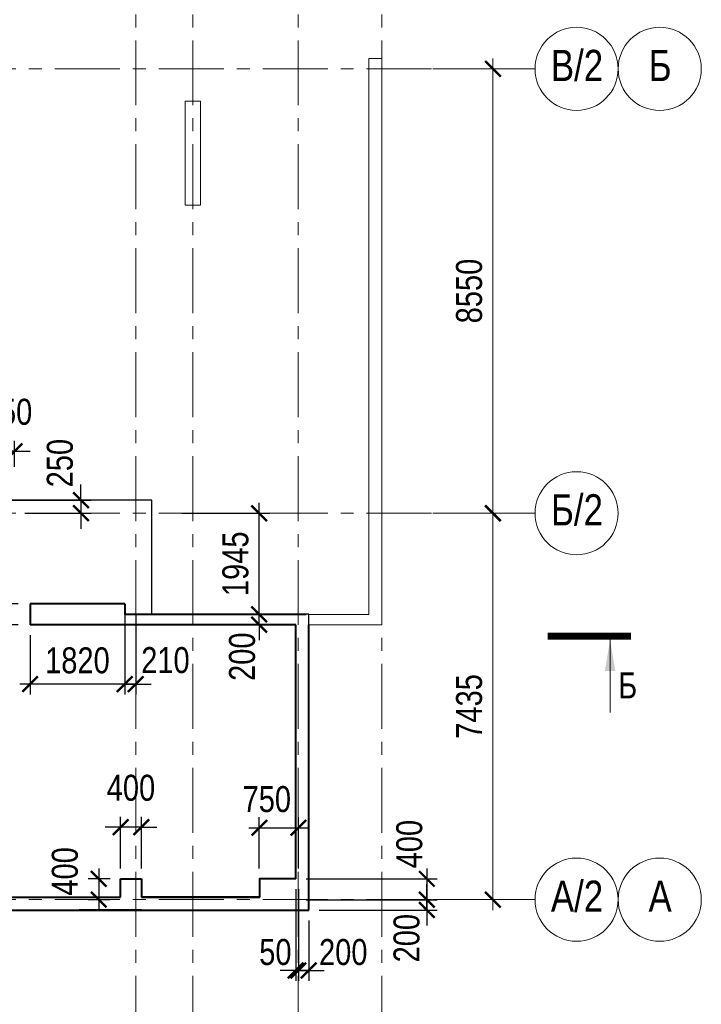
# Model space of a CAD drawing. Extents: x 26966 to 148137, y 549733 to 633733.
# Tile 10 of 29: x 86106 to 99222, y 565935 to 584881. Entities that reach past the tile are written whole.
import ezdxf
from ezdxf.enums import TextEntityAlignment as Align

# ---------------------------------------------------------------- set-up
doc = ezdxf.new("R2010")
doc.units = 0
doc.header["$LTSCALE"] = 1000
doc.header["$MEASUREMENT"] = 0
doc.linetypes.add('CENTER', pattern=[2, 1.25, -0.25, 0.25, -0.25])
doc.linetypes.add('Штрихпунктирная', pattern=[6.702778, 3.527778, -1.763889, 0, -1.411111])
for name, color, linetype, lineweight in [('-2._План подземной парковки -2 этаж_1_АР-Чертеж-Оси_Осевые размеры.АР_Ном._пера__120', 7, 'Continuous', 0), ('СК-040-С(тены)', 12, 'Continuous', 40), ('СК-041-С-СТЕНЫ НЕВИДИМЫЕ', 12, 'Continuous', 20), ('СК-043-С-ПИЛОНЫ', 5, 'Continuous', 40), ('СК-100-О(си)', 7, 'CENTER', 15), ('СК-100-О(си)_имя', 7, 'CENTER', 15), ('СК-300-Р(азмеры)', 7, 'Continuous', 20), ('СК-343-Р-КОЛОННЫ', 7, 'Continuous', 13), ('СК-400-Т(екст)', 7, 'Continuous', 20), ('СК-500-С(ечения)', 5, 'Continuous', 40)]:
    doc.layers.add(name, color=color, linetype=linetype, lineweight=lineweight)
doc.styles.add('ARIAL_annotative', font='arial.ttf', dxfattribs={"width": 0.8, "height": 2.5})
doc.styles.add('RUSS', font='arial.ttf', dxfattribs={"width": 0.8})
doc.dimstyles.new('100-200', dxfattribs={"dimscale": 0, "dimtxt": 500, "dimasz": 300, "dimexe": 200, "dimexo": 200, "dimgap": 200, "dimtad": 1, "dimdec": 0, "dimzin": 0, "dimdsep": 46, "dimtxsty": 'RUSS', "dimblk": 'ARCHTICK', "dimcen": 0.096, "dimdle": 200, "dimclrd": 7, "dimclre": 7, "dimclrt": 256, "dimadec": 0, "dimazin": 0, "dimtfac": 1, "dimtdec": 0, "dimtmove": 2, "dimatfit": 3, "dimldrblk": 'OBLIQUE', "dimfxl": 1, "dimtolj": 1, "dimtzin": 0, "dimarcsym": 0})

# ---------------------------------------------------------------- blocks, each defined once
blk = doc.blocks.new('_ArchTick')
at = {"color": 0, "linetype": 'ByBlock', "const_width": 0.15}
blk.add_lwpolyline([(-0.5, -0.5), (0.5, 0.5)], dxfattribs=at)
blk = doc.blocks.new('*D32')
at = {"layer": 'Defpoints', "color": 0, "transparency": 16777216}
for p in [(2391, 7435), (3744, 7435), (2391, 0)]:
    blk.add_point(p, dxfattribs=at)
at = {"layer": 'СК-300-Р(азмеры)', "color": 7, "lineweight": -2, "transparency": 16777216}
for p, q in [((3744, -200), (3744, 7635)), ((2591, 7435), (3944, 7435)), ((2591, 0), (3944, 0))]:
    blk.add_line(p, q, dxfattribs=at)
at = {"layer": 'СК-300-Р(азмеры)', "color": 7, "lineweight": -2, "transparency": 16777216, "xscale": 300, "yscale": 300, "zscale": 300}
for p, rotation in [((3744, 7435), 90), ((3744, 0), 270)]:
    blk.add_blockref('_ArchTick', p, dxfattribs=dict(at, rotation=rotation))
at = {"layer": 'СК-300-Р(азмеры)', "transparency": 16777216, "insert": (3288, 3718), "char_height": 500, "attachment_point": 5, "rotation": 90, "style": 'RUSS'}
blk.add_mtext('\\A1;7435', dxfattribs=at)
blk = doc.blocks.new('_Oblique')
at = {"color": 0, "linetype": 'ByBlock', "lineweight": -2}
blk.add_line((-0.5, -0.5), (0.5, 0.5), dxfattribs=at)
blk = doc.blocks.new('*D33')
at = {"layer": 'Defpoints', "color": 0, "transparency": 16777216}
for p in [(2391, 15986), (2391, 7436), (3744, 7436)]:
    blk.add_point(p, dxfattribs=at)
at = {"layer": 'СК-300-Р(азмеры)', "color": 7, "lineweight": -2, "transparency": 16777216}
for p, q in [((3744, 16186), (3744, 7236)), ((2591, 15986), (3944, 15986)), ((2591, 7436), (3944, 7436))]:
    blk.add_line(p, q, dxfattribs=at)
at = {"layer": 'СК-300-Р(азмеры)', "color": 7, "lineweight": -2, "transparency": 16777216, "xscale": 300, "yscale": 300, "zscale": 300}
for p, rotation in [((3744, 15986), 90), ((3744, 7436), 270)]:
    blk.add_blockref('_ArchTick', p, dxfattribs=dict(at, rotation=rotation))
at = {"layer": 'СК-300-Р(азмеры)', "transparency": 16777216, "insert": (3288, 11711), "char_height": 500, "attachment_point": 5, "rotation": 90, "style": 'RUSS'}
blk.add_mtext('\\A1;8550', dxfattribs=at)
blk = doc.blocks.new('*D208')
at = {"layer": 'Defpoints', "color": 0, "transparency": 16777216}
for p in [(88048, 569343), (88048, 568346), (88447, 568346)]:
    blk.add_point(p, dxfattribs=at)
at = {"layer": 'СК-343-Р-КОЛОННЫ', "color": 7, "lineweight": -2, "transparency": 16777216}
for p, q in [((88048, 568546), (88048, 569543)), ((88447, 568546), (88447, 569543)), ((88048, 569343), (87748, 569343)), ((88447, 569343), (88048, 569343)), ((88447, 569343), (88747, 569343))]:
    blk.add_line(p, q, dxfattribs=at)
at = {"layer": 'СК-343-Р-КОЛОННЫ', "color": 7, "lineweight": -2, "transparency": 16777216, "xscale": 300, "yscale": 300, "zscale": 300}
blk.add_blockref('_ArchTick', (88048, 569343), dxfattribs=at)
at = {"layer": 'СК-343-Р-КОЛОННЫ', "color": 7, "lineweight": -2, "transparency": 16777216, "xscale": 300, "yscale": 300, "zscale": 300, "rotation": 180}
blk.add_blockref('_ArchTick', (88447, 569343), dxfattribs=at)
at = {"layer": 'СК-343-Р-КОЛОННЫ', "transparency": 16777216, "insert": (88247, 570098), "char_height": 500, "attachment_point": 5, "style": 'RUSS'}
blk.add_mtext('\\A1;400', dxfattribs=at)
blk = doc.blocks.new('*D206')
at = {"layer": 'Defpoints', "color": 0, "transparency": 16777216}
for p in [(90620, 573439), (90714, 573439), (90620, 573239)]:
    blk.add_point(p, dxfattribs=at)
at = {"layer": 'СК-343-Р-КОЛОННЫ', "color": 7, "lineweight": -2, "transparency": 16777216}
for p, q in [((90714, 573439), (90714, 573739)), ((90714, 573239), (90714, 573439)), ((90820, 573439), (90914, 573439)), ((90714, 573239), (90714, 572939)), ((90820, 573239), (90914, 573239))]:
    blk.add_line(p, q, dxfattribs=at)
at = {"layer": 'СК-343-Р-КОЛОННЫ', "color": 7, "lineweight": -2, "transparency": 16777216, "xscale": 300, "yscale": 300, "zscale": 300}
for p, rotation in [((90714, 573439), 270), ((90714, 573239), 90)]:
    blk.add_blockref('_ArchTick', p, dxfattribs=dict(at, rotation=rotation))
at = {"layer": 'СК-343-Р-КОЛОННЫ', "transparency": 16777216, "insert": (90387, 572623), "char_height": 500, "attachment_point": 5, "rotation": 90, "style": 'RUSS'}
blk.add_mtext('\\A1;200', dxfattribs=at)
blk = doc.blocks.new('Сечение')
at = {"layer": 'СК-500-С(ечения)', "linetype": 'Continuous', "lineweight": 15, "ltscale": 100}
blk.add_line((-200, -35), (-200, -735), dxfattribs=at)
at = {"layer": 'СК-500-С(ечения)', "linetype": 'Continuous', "ltscale": 100, "const_width": 70}
blk.add_lwpolyline([(-400, 0), (400, 0)], dxfattribs=at)
at = {"layer": 'СК-500-С(ечения)', "linetype": 'Continuous', "ltscale": 100}
blk.add_solid([(-200, -35), (-250.3, -335.5), (-149.7, -335.5)], dxfattribs=at)
blk = doc.blocks.new('*D303')
at = {"layer": 'Defpoints', "color": 0, "transparency": 16777216}
for p in [(86277, 573639), (85064, 573239), (86277, 573239)]:
    blk.add_point(p, dxfattribs=at)
at = {"layer": 'СК-343-Р-КОЛОННЫ', "color": 7, "lineweight": -2, "transparency": 16777216}
for p, q in [((85064, 573839), (85064, 573039)), ((86077, 573639), (84864, 573639)), ((86077, 573239), (84864, 573239))]:
    blk.add_line(p, q, dxfattribs=at)
at = {"layer": 'СК-343-Р-КОЛОННЫ', "color": 7, "lineweight": -2, "transparency": 16777216, "xscale": 300, "yscale": 300, "zscale": 300}
for p, rotation in [((85064, 573639), 90), ((85064, 573239), 270)]:
    blk.add_blockref('_ArchTick', p, dxfattribs=dict(at, rotation=rotation))
at = {"layer": 'СК-343-Р-КОЛОННЫ', "transparency": 16777216, "insert": (84812, 572646), "char_height": 500, "attachment_point": 5, "rotation": 90, "style": 'RUSS'}
blk.add_mtext('\\A1;400', dxfattribs=at)
blk = doc.blocks.new('*D280')
at = {"layer": 'Defpoints', "color": 0, "transparency": 16777216}
for p in [(91667, 567948), (93940, 567948), (91667, 567749)]:
    blk.add_point(p, dxfattribs=at)
at = {"layer": 'СК-343-Р-КОЛОННЫ', "color": 7, "lineweight": -2, "transparency": 16777216}
for p, q in [((93940, 567948), (93940, 568248)), ((91867, 567948), (94140, 567948)), ((93940, 567749), (93940, 567948)), ((91867, 567749), (94140, 567749)), ((93940, 567749), (93940, 567449))]:
    blk.add_line(p, q, dxfattribs=at)
at = {"layer": 'СК-343-Р-КОЛОННЫ', "color": 7, "lineweight": -2, "transparency": 16777216, "xscale": 300, "yscale": 300, "zscale": 300}
for p, rotation in [((93940, 567948), 270), ((93940, 567749), 90)]:
    blk.add_blockref('_ArchTick', p, dxfattribs=dict(at, rotation=rotation))
at = {"layer": 'СК-343-Р-КОЛОННЫ', "transparency": 16777216, "insert": (93552, 567207), "char_height": 500, "attachment_point": 5, "rotation": 90, "style": 'RUSS'}
blk.add_mtext('\\A1;200', dxfattribs=at)
blk = doc.blocks.new('*D252')
at = {"layer": 'Defpoints', "color": 0, "transparency": 16777216}
for p in [(88048, 568349), (87626, 567948), (88048, 567948)]:
    blk.add_point(p, dxfattribs=at)
at = {"layer": 'СК-343-Р-КОЛОННЫ', "color": 7, "lineweight": -2, "transparency": 16777216}
for p, q in [((87626, 568549), (87626, 567748)), ((87848, 568349), (87426, 568349)), ((87848, 567948), (87426, 567948))]:
    blk.add_line(p, q, dxfattribs=at)
at = {"layer": 'СК-343-Р-КОЛОННЫ', "color": 7, "lineweight": -2, "transparency": 16777216, "xscale": 300, "yscale": 300, "zscale": 300}
for p, rotation in [((87626, 568349), 90), ((87626, 567948), 270)]:
    blk.add_blockref('_ArchTick', p, dxfattribs=dict(at, rotation=rotation))
at = {"layer": 'СК-343-Р-КОЛОННЫ', "transparency": 16777216, "insert": (86977, 568492), "char_height": 500, "attachment_point": 5, "rotation": 90, "style": 'RUSS'}
blk.add_mtext('\\A1;400', dxfattribs=at)
blk = doc.blocks.new('*D253')
at = {"layer": 'Defpoints', "color": 0, "transparency": 16777216}
for p in [(91468, 569333), (90717, 568348), (91468, 568348)]:
    blk.add_point(p, dxfattribs=at)
at = {"layer": 'СК-343-Р-КОЛОННЫ', "color": 7, "lineweight": -2, "transparency": 16777216}
for p, q in [((90717, 568548), (90717, 569533)), ((91468, 568548), (91468, 569533)), ((90517, 569333), (91668, 569333))]:
    blk.add_line(p, q, dxfattribs=at)
at = {"layer": 'СК-343-Р-КОЛОННЫ', "color": 7, "lineweight": -2, "transparency": 16777216, "xscale": 300, "yscale": 300, "zscale": 300, "rotation": 180}
blk.add_blockref('_ArchTick', (90717, 569333), dxfattribs=at)
at = {"layer": 'СК-343-Р-КОЛОННЫ', "color": 7, "lineweight": -2, "transparency": 16777216, "xscale": 300, "yscale": 300, "zscale": 300}
blk.add_blockref('_ArchTick', (91468, 569333), dxfattribs=at)
at = {"layer": 'СК-343-Р-КОЛОННЫ', "transparency": 16777216, "insert": (90861, 569880), "char_height": 500, "attachment_point": 5, "style": 'RUSS'}
blk.add_mtext('\\A1;750', dxfattribs=at)
blk = doc.blocks.new('*D254')
at = {"layer": 'Defpoints', "color": 0, "transparency": 16777216}
for p in [(91417, 568349), (91468, 568349), (91468, 566583)]:
    blk.add_point(p, dxfattribs=at)
at = {"layer": 'СК-343-Р-КОЛОННЫ', "color": 7, "lineweight": -2, "transparency": 16777216}
for p, q in [((91417, 568149), (91417, 566383)), ((91468, 568149), (91468, 566383)), ((91417, 566583), (91117, 566583)), ((91417, 566583), (91468, 566583)), ((91468, 566583), (91768, 566583))]:
    blk.add_line(p, q, dxfattribs=at)
at = {"layer": 'СК-343-Р-КОЛОННЫ', "color": 7, "lineweight": -2, "transparency": 16777216, "xscale": 300, "yscale": 300, "zscale": 300}
blk.add_blockref('_ArchTick', (91417, 566583), dxfattribs=at)
at = {"layer": 'СК-343-Р-КОЛОННЫ', "color": 7, "lineweight": -2, "transparency": 16777216, "xscale": 300, "yscale": 300, "zscale": 300, "rotation": 180}
blk.add_blockref('_ArchTick', (91468, 566583), dxfattribs=at)
at = {"layer": 'СК-343-Р-КОЛОННЫ', "transparency": 16777216, "insert": (91026, 566938), "char_height": 500, "attachment_point": 5, "style": 'RUSS'}
blk.add_mtext('\\A1;50', dxfattribs=at)
blk = doc.blocks.new('*D255')
at = {"layer": 'Defpoints', "color": 0, "transparency": 16777216}
for p in [(91468, 567749), (91667, 567749), (91468, 566583)]:
    blk.add_point(p, dxfattribs=at)
at = {"layer": 'СК-343-Р-КОЛОННЫ', "color": 7, "lineweight": -2, "transparency": 16777216}
for p, q in [((91468, 567549), (91468, 566383)), ((91667, 567549), (91667, 566383)), ((91468, 566583), (91168, 566583)), ((91667, 566583), (91468, 566583)), ((91667, 566583), (91967, 566583))]:
    blk.add_line(p, q, dxfattribs=at)
at = {"layer": 'СК-343-Р-КОЛОННЫ', "color": 7, "lineweight": -2, "transparency": 16777216, "xscale": 300, "yscale": 300, "zscale": 300}
blk.add_blockref('_ArchTick', (91468, 566583), dxfattribs=at)
at = {"layer": 'СК-343-Р-КОЛОННЫ', "color": 7, "lineweight": -2, "transparency": 16777216, "xscale": 300, "yscale": 300, "zscale": 300, "rotation": 180}
blk.add_blockref('_ArchTick', (91667, 566583), dxfattribs=at)
at = {"layer": 'СК-343-Р-КОЛОННЫ', "transparency": 16777216, "insert": (92332, 566937), "char_height": 500, "attachment_point": 5, "style": 'RUSS'}
blk.add_mtext('\\A1;200', dxfattribs=at)
blk = doc.blocks.new('*D256')
at = {"layer": 'Defpoints', "color": 0, "transparency": 16777216}
for p in [(91417, 568349), (91417, 567948), (93940, 567948)]:
    blk.add_point(p, dxfattribs=at)
at = {"layer": 'СК-343-Р-КОЛОННЫ', "color": 7, "lineweight": -2, "transparency": 16777216}
for p, q in [((93940, 568549), (93940, 567748)), ((91617, 568349), (94140, 568349)), ((91617, 567948), (94140, 567948))]:
    blk.add_line(p, q, dxfattribs=at)
at = {"layer": 'СК-343-Р-КОЛОННЫ', "color": 7, "lineweight": -2, "transparency": 16777216, "xscale": 300, "yscale": 300, "zscale": 300}
for p, rotation in [((93940, 568349), 90), ((93940, 567948), 270)]:
    blk.add_blockref('_ArchTick', p, dxfattribs=dict(at, rotation=rotation))
at = {"layer": 'СК-343-Р-КОЛОННЫ', "transparency": 16777216, "insert": (93605, 569017), "char_height": 500, "attachment_point": 5, "rotation": 90, "style": 'RUSS'}
blk.add_mtext('\\A1;400', dxfattribs=at)
blk = doc.blocks.new('*D259')
at = {"layer": 'Defpoints', "color": 0, "transparency": 16777216}
for p in [(89027, 575383), (90714, 575383), (90043, 573439)]:
    blk.add_point(p, dxfattribs=at)
at = {"layer": 'СК-343-Р-КОЛОННЫ', "color": 7, "lineweight": -2, "transparency": 16777216}
for p, q in [((90714, 573239), (90714, 575583)), ((89227, 575383), (90914, 575383)), ((90243, 573439), (90914, 573439))]:
    blk.add_line(p, q, dxfattribs=at)
at = {"layer": 'СК-343-Р-КОЛОННЫ', "color": 7, "lineweight": -2, "transparency": 16777216, "xscale": 300, "yscale": 300, "zscale": 300}
for p, rotation in [((90714, 575383), 90), ((90714, 573439), 270)]:
    blk.add_blockref('_ArchTick', p, dxfattribs=dict(at, rotation=rotation))
at = {"layer": 'СК-343-Р-КОЛОННЫ', "transparency": 16777216, "insert": (90259, 574411), "char_height": 500, "attachment_point": 5, "rotation": 90, "style": 'RUSS'}
blk.add_mtext('\\A1;1945', dxfattribs=at)
blk = doc.blocks.new('*D261')
at = {"layer": 'Defpoints', "color": 0, "transparency": 16777216}
for p in [(85757, 576578), (85757, 576079), (86007, 576079)]:
    blk.add_point(p, dxfattribs=at)
at = {"layer": 'СК-343-Р-КОЛОННЫ', "color": 7, "lineweight": -2, "transparency": 16777216}
for p, q in [((85757, 576279), (85757, 576778)), ((86007, 576279), (86007, 576778)), ((85757, 576578), (85457, 576578)), ((86007, 576578), (85757, 576578)), ((86007, 576578), (86307, 576578))]:
    blk.add_line(p, q, dxfattribs=at)
at = {"layer": 'СК-343-Р-КОЛОННЫ', "color": 7, "lineweight": -2, "transparency": 16777216, "xscale": 300, "yscale": 300, "zscale": 300}
blk.add_blockref('_ArchTick', (85757, 576578), dxfattribs=at)
at = {"layer": 'СК-343-Р-КОЛОННЫ', "color": 7, "lineweight": -2, "transparency": 16777216, "xscale": 300, "yscale": 300, "zscale": 300, "rotation": 180}
blk.add_blockref('_ArchTick', (86007, 576578), dxfattribs=at)
at = {"layer": 'СК-343-Р-КОЛОННЫ', "transparency": 16777216, "insert": (85882, 577333), "char_height": 500, "attachment_point": 5, "style": 'RUSS'}
blk.add_mtext('\\A1;250', dxfattribs=at)
blk = doc.blocks.new('*D262')
at = {"layer": 'Defpoints', "color": 0, "transparency": 16777216}
for p in [(88127, 573639), (88338, 573639), (88338, 572095)]:
    blk.add_point(p, dxfattribs=at)
at = {"layer": 'СК-343-Р-КОЛОННЫ', "color": 7, "lineweight": -2, "transparency": 16777216}
for p, q in [((88127, 573439), (88127, 571895)), ((88338, 573439), (88338, 571895)), ((88127, 572095), (87827, 572095)), ((88127, 572095), (88338, 572095)), ((88338, 572095), (88638, 572095))]:
    blk.add_line(p, q, dxfattribs=at)
at = {"layer": 'СК-343-Р-КОЛОННЫ', "color": 7, "lineweight": -2, "transparency": 16777216, "xscale": 300, "yscale": 300, "zscale": 300}
blk.add_blockref('_ArchTick', (88127, 572095), dxfattribs=at)
at = {"layer": 'СК-343-Р-КОЛОННЫ', "color": 7, "lineweight": -2, "transparency": 16777216, "xscale": 300, "yscale": 300, "zscale": 300, "rotation": 180}
blk.add_blockref('_ArchTick', (88338, 572095), dxfattribs=at)
at = {"layer": 'СК-343-Р-КОЛОННЫ', "transparency": 16777216, "insert": (88910, 572554), "char_height": 500, "attachment_point": 5, "style": 'RUSS'}
blk.add_mtext('\\A1;210', dxfattribs=at)
blk = doc.blocks.new('*D263')
at = {"layer": 'Defpoints', "color": 0, "transparency": 16777216}
for p in [(88127, 573439), (86307, 573239), (86307, 572095)]:
    blk.add_point(p, dxfattribs=at)
at = {"layer": 'СК-343-Р-КОЛОННЫ', "color": 7, "lineweight": -2, "transparency": 16777216}
for p, q in [((88127, 573239), (88127, 571895)), ((86307, 573039), (86307, 571895)), ((88327, 572095), (86107, 572095))]:
    blk.add_line(p, q, dxfattribs=at)
at = {"layer": 'СК-343-Р-КОЛОННЫ', "color": 7, "lineweight": -2, "transparency": 16777216, "xscale": 300, "yscale": 300, "zscale": 300, "rotation": 180}
blk.add_blockref('_ArchTick', (86307, 572095), dxfattribs=at)
at = {"layer": 'СК-343-Р-КОЛОННЫ', "color": 7, "lineweight": -2, "transparency": 16777216, "xscale": 300, "yscale": 300, "zscale": 300}
blk.add_blockref('_ArchTick', (88127, 572095), dxfattribs=at)
at = {"layer": 'СК-343-Р-КОЛОННЫ', "transparency": 16777216, "insert": (87217, 572550), "char_height": 500, "attachment_point": 5, "style": 'RUSS'}
blk.add_mtext('\\A1;1820', dxfattribs=at)
blk = doc.blocks.new('*D221')
at = {"layer": 'Defpoints', "color": 0, "transparency": 16777216}
for p in [(85757, 575634), (86007, 575384), (87284, 575384)]:
    blk.add_point(p, dxfattribs=at)
at = {"layer": 'СК-343-Р-КОЛОННЫ', "color": 7, "lineweight": -2, "transparency": 16777216}
for p, q in [((87284, 575634), (87284, 575934)), ((85957, 575634), (87484, 575634)), ((87284, 575634), (87284, 575384)), ((86207, 575384), (87484, 575384)), ((87284, 575384), (87284, 575084))]:
    blk.add_line(p, q, dxfattribs=at)
at = {"layer": 'СК-343-Р-КОЛОННЫ', "color": 7, "lineweight": -2, "transparency": 16777216, "xscale": 300, "yscale": 300, "zscale": 300}
for p, rotation in [((87284, 575634), 270), ((87284, 575384), 90)]:
    blk.add_blockref('_ArchTick', p, dxfattribs=dict(at, rotation=rotation))
at = {"layer": 'СК-343-Р-КОЛОННЫ', "transparency": 16777216, "insert": (86881, 576348), "char_height": 500, "attachment_point": 5, "rotation": 90, "style": 'RUSS'}
blk.add_mtext('\\A1;250', dxfattribs=at)
blk = doc.blocks.new('A$Cc2edbf5f-тех')
at = {"layer": 'СК-040-С(тены)'}
for p, q in [((40580, 5690), (38760, 5690)), ((38760, 5690), (38760, 5290)), ((40580, 5690), (40580, 5490)), ((44071, 5490), (40580, 5490)), ((43870, 5290), (38760, 5290)), ((43870, 400), (43870, 5290)), ((44120, -200), (44120, 5290)), ((36735, 50), (40500, 50)), ((40900, 50), (43170, 50)), ((-49, -200), (44120, -200))]:
    blk.add_line(p, q, dxfattribs=at)
at = {"layer": 'СК-041-С-СТЕНЫ НЕВИДИМЫЕ'}
for p, q in [((45280, 16186), (45530, 16186)), ((45280, 16186), (45280, 5490)), ((45530, 16186), (45530, 5290)), ((45280, 5490), (44130, 5490)), ((45530, 5290), (44120, 5290))]:
    blk.add_line(p, q, dxfattribs=at)
blk.add_lwpolyline([(41740, 15362), (41740, 13361), (42040, 13361), (42040, 15362)], close=True, dxfattribs=at)
at = {"layer": 'СК-043-С-ПИЛОНЫ', "color": 1}
for p, q in [((40500, 50), (40500, 401)), ((40500, 401), (40900, 401)), ((40900, 401), (40900, 50)), ((40900, -200), (39700, -200))]:
    blk.add_line(p, q, dxfattribs=at)
at = {"layer": 'СК-043-С-ПИЛОНЫ'}
blk.add_lwpolyline([(43870, 400), (43170, 400), (43170, 50), (40900, 50)], dxfattribs=at)
blk = doc.blocks.new('A$C24f80df3')
at = {"layer": 'СК-040-С(тены)', "color": 3, "lineweight": 25}
blk.add_lwpolyline([(-1, 7685), (-1, -200), (44168, -200), (44168, 5491), (41149, 5491), (41149, 7685), (29438, 7685), (29438, 10290), (26147, 10290), (26147, 11866), (26147, 12520), (22068, 12520), (22068, 9790), (18477, 9790), (18477, 6185), (16698, 6185), (16698, 7685), (-1, 7685)], dxfattribs=at)
blk = doc.blocks.new('оси')
at = {"layer": '-2._План подземной парковки -2 этаж_1_АР-Чертеж-Оси_Осевые размеры.АР_Ном._пера__120', "color": 7, "linetype": 'Штрихпунктирная', "lineweight": 0}
blk.add_line((2937.3, 0), (3937.3, 0), dxfattribs=at)
at = {"layer": 'СК-100-О(си)'}
for p, q in [((-3130, 18534.9), (-3130, -10161.3)), ((-2030, 18534.9), (-2030, -10161.3)), ((0, 18534.9), (0, -11023.5)), ((1610, 18534.9), (1610, -11023.5)), ((-46685.3, 15985), (4554.2, 15985)), ((-46685.3, 7435), (4554.2, 7435)), ((-46685.3, 0), (4554.2, 0))]:
    blk.add_line(p, q, dxfattribs=at)
at = {"layer": 'СК-100-О(си)', "linetype": 'Continuous'}
for centre in [(5354.2, 15986), (6954.2, 15986), (5354.2, 7435), (5354.2, 0), (6954.2, 0)]:
    blk.add_circle(centre, 800, dxfattribs=at)
at = {"layer": 'СК-100-О(си)_имя', "style": 'RUSS', "width": 0.8}
for s, p in [('В/2', (5362.1, 16051.7)), ('Б', (6962.1, 16051.7)), ('Б/2', (5362.1, 7500.7)), ('А/2', (5362.1, 65.7)), ('А', (6962.1, 65.7))]:
    blk.add_text(s, height=600, dxfattribs=at).set_placement(p, align=Align.MIDDLE_CENTER)
at = {"layer": 'СК-300-Р(азмеры)'}
for base, p1, p2, angle, picture, middle in [((3743.5, 7436.2), (2391.1, 15986), (2391.1, 7436.2), 270, '*D33', (3288.2, 11711.1)), ((3743.5, 7435), (2391.1, 0), (2391.1, 7435), 90, '*D32', (3288.1, 3717.5))]:
    dim = blk.add_linear_dim(base=base, p1=p1, p2=p2, angle=angle, dimstyle='100-200', override={"dimscale": 1}, dxfattribs=at)
    dim.commit()
    dim.dimension.update_dxf_attribs({"geometry": picture, "text_midpoint": middle})
blk = doc.blocks.new('A$C858fb3ef')
at = {"layer": 'СК-300-Р(азмеры)'}
blk.add_blockref('оси', (0, 0), dxfattribs=at)
blk = doc.blocks.new('A$C573b34c5')
blk.add_blockref('A$C858fb3ef', (0, 0))

msp = doc.modelspace()

# ---------------------------------------------------------------- block references
at = {"layer": 'СК-300-Р(азмеры)'}
msp.add_blockref('A$C573b34c5', (91467.5, 567948.3), dxfattribs=at)
at = {"layer": 'СК-343-Р-КОЛОННЫ'}
msp.add_blockref('A$Cc2edbf5f-тех', (47547.3, 567948.3), dxfattribs=at)
at = {"layer": 'СК-343-Р-КОЛОННЫ', "lineweight": 40}
msp.add_blockref('A$C24f80df3', (47499.8, 567948.4), dxfattribs=at)
at = {"layer": 'СК-400-Т(екст)', "ltscale": 100, "xscale": -2, "yscale": 2, "zscale": 2, "rotation": 359.9999385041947}
msp.add_blockref('Сечение', (97066.5, 573017.9), dxfattribs=at)

# ---------------------------------------------------------------- texts
at = {"layer": 'СК-500-С(ечения)', "color": 1, "style": 'ARIAL_annotative', "width": 0.8}
msp.add_text('Б', height=500, dxfattribs=at).set_placement((97621.2, 571670), align=Align.BOTTOM_LEFT)

# ---------------------------------------------------------------- dimensions: what is measured, and where the dimension line sits
at = {"layer": 'СК-343-Р-КОЛОННЫ'}
for base, p1, p2, picture, middle in [((85757.3, 576578.1), (86007.3, 576078.5), (85757.3, 576078.5), '*D261', (85882.3, 577333.4)), ((86307.3, 572094.9), (88127.5, 573438.6), (86307.3, 573238.6), '*D263', (87217.4, 572550.2)), ((88047.5, 569342.7), (88447.4, 568345.9), (88047.5, 568345.7), '*D208', (88247.5, 570098))]:
    dim = msp.add_linear_dim(base=base, p1=p1, p2=p2, dimstyle='100-200', override={"dimscale": 1}, dxfattribs=at)
    dim.commit()
    dim.dimension.update_dxf_attribs({"geometry": picture, "text_midpoint": middle})
for base, p1, p2, picture, middle in [((87283.8, 575383.7), (85757.3, 575633.7), (86007.3, 575383.7), '*D221', (86881.4, 576347.9)), ((85064.4, 573238.6), (86276.7, 573638.6), (86276.7, 573238.6), '*D303', (84812.3, 572646.1)), ((90714.4, 573438.6), (90620.1, 573238.6), (90620.1, 573438.6), '*D206', (90387, 572623.3)), ((93940.1, 567948.3), (91417.4, 568348.6), (91417.4, 567948.3), '*D256', (93604.8, 569017.3)), ((87626, 567948.3), (88047.5, 568348.7), (88047.5, 567948.3), '*D252', (86977.1, 568491.7)), ((93940.1, 567948.3), (91667.4, 567748.7), (91667.4, 567948.3), '*D280', (93552.1, 567206.7))]:
    dim = msp.add_linear_dim(base=base, p1=p1, p2=p2, angle=90, dimstyle='100-200', override={"dimscale": 1}, dxfattribs=at)
    dim.commit()
    dim.dimension.update_dxf_attribs({"geometry": picture, "text_midpoint": middle, "dimtype": 160})
dim = msp.add_linear_dim(base=(90714.4, 575383.3), p1=(90042.5, 573438.6), p2=(89027.4, 575383.3), angle=90, dimstyle='100-200', override={"dimscale": 1}, dxfattribs=at)
dim.commit()
dim.dimension.update_dxf_attribs({"geometry": '*D259', "text_midpoint": (90259.1, 574410.9)})
for base, p1, p2, picture, middle in [((88337.5, 572094.9), (88127.5, 573638.7), (88337.5, 573638.7), '*D262', (88910.1, 572554.3)), ((91467.5, 569333.3), (90717.4, 568348.5), (91467.5, 568348.5), '*D253', (90861.2, 569879.9)), ((91467.5, 566582.9), (91417.4, 568348.6), (91467.5, 568348.6), '*D254', (91025.7, 566937.8)), ((91467.5, 566582.9), (91667.4, 567748.7), (91467.5, 567748.7), '*D255', (92331.9, 566937.3))]:
    dim = msp.add_linear_dim(base=base, p1=p1, p2=p2, dimstyle='100-200', override={"dimscale": 1}, dxfattribs=at)
    dim.commit()
    dim.dimension.update_dxf_attribs({"geometry": picture, "text_midpoint": middle, "dimtype": 160})

doc.saveas('drawing.dxf')
